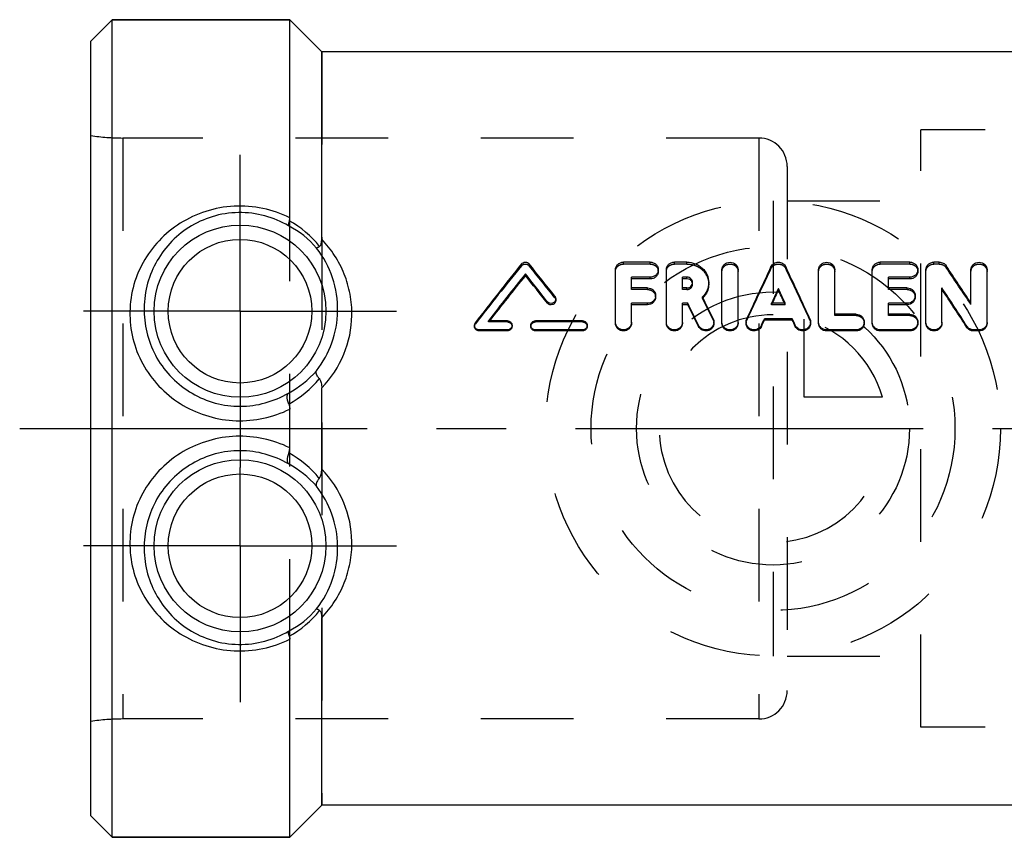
# Model space of a CAD drawing. Header units: millimetres. Extents: x 434 to 566, y 471 to 529.
# Tile 1 of 13: x 434 to 503, y 471 to 529. Entities that reach past the tile are written whole.
import ezdxf

# ---------------------------------------------------------------- set-up
doc = ezdxf.new("R2010")
doc.units = ezdxf.units.MM
doc.header["$LTSCALE"] = 65.185185
doc.linetypes.add('CENTER', pattern=[0.6, 0.375, -0.075, 0.075, -0.075])
doc.linetypes.add('HIDDEN', pattern=[0.2, 0.1, -0.1])
for name, color, linetype in [('ACHSEN_S', 7, 'CONTINUOUS'), ('FASEN', 7, 'CONTINUOUS'), ('KOERPER', 7, 'CONTINUOUS'), ('KONST.EL_MIT_GEO', 7, 'CONTINUOUS'), ('KURVEN', 7, 'CONTINUOUS')]:
    doc.layers.add(name, color=color, linetype=linetype)

msp = doc.modelspace()

# ---------------------------------------------------------------- linework, layer by layer
at = {"layer": 'ACHSEN_S', "color": 2, "linetype": 'CENTER'}
msp.add_line((434, 500), (566.328, 500), dxfattribs=at)
at = {"layer": 'FASEN', "color": 7, "linetype": 'Continuous'}
for p, q in [((440.5, 528.75), (439, 527.25)), ((440.5, 471.25), (440.5, 528.75)), ((440.5, 528.75), (453, 528.75)), ((439, 472.75), (439, 527.25)), ((440.5, 471.25), (439, 472.75)), ((440.5, 471.25), (453, 471.25))]:
    msp.add_line(p, q, dxfattribs=at)
at = {"layer": 'KOERPER', "color": 7, "linetype": 'Continuous'}
for p, q in [((453, 528.75), (440.5, 528.75)), ((455.25, 526.5), (453, 528.75)), ((515.75, 526.5), (455.25, 526.5)), ((455.25, 473.5), (453, 471.25)), ((515.75, 473.5), (455.25, 473.5)), ((453, 471.25), (440.5, 471.25))]:
    msp.add_line(p, q, dxfattribs=at)
at = {"layer": 'KOERPER', "color": 8, "linetype": 'HIDDEN'}
for p, q in [((453, 471.25), (453, 528.75)), ((455.25, 526.5), (455.25, 473.5)), ((497.41, 479), (497.41, 521)), ((528, 521), (497.41, 521)), ((486, 520.43), (441.252, 520.43)), ((486, 520.43), (486, 479.57)), ((488, 518.43), (488, 481.57)), ((488, 516), (497.41, 516)), ((488, 484), (497.41, 484)), ((486, 479.57), (441.252, 479.57)), ((528, 479), (497.41, 479))]:
    msp.add_line(p, q, dxfattribs=at)
at = {"layer": 'KOERPER', "color": 2, "linetype": 'CENTER'}
for p, q in [((449.5, 508.25), (449.5, 519.25)), ((449.5, 508.25), (438.5, 508.25)), ((449.5, 508.25), (449.5, 497.25)), ((449.5, 508.25), (460.5, 508.25)), ((449.5, 491.75), (449.5, 497.25)), ((449.5, 491.75), (438.5, 491.75)), ((449.5, 491.75), (449.5, 480.75)), ((449.5, 491.75), (460.5, 491.75))]:
    msp.add_line(p, q, dxfattribs=at)
at = {"layer": 'KOERPER', "color": 8, "linetype": 'HIDDEN'}
for centre, start, end in [((486, 518.43), 0, 90), ((486, 481.57), 270, 360)]:
    msp.add_arc(centre, 2, start, end, dxfattribs=at)
at = {"layer": 'KONST.EL_MIT_GEO', "color": 7, "linetype": 'Continuous'}
for p, q in [((453, 514.826), (453, 528.75)), ((455.25, 513.307), (455.25, 526.5)), ((478.364, 511.696), (476.477, 511.696)), ((480.941, 511.696), (480.062, 511.696)), ((496.624, 511.696), (494.549, 511.696)), ((498.7, 511.696), (498.322, 511.696)), ((469.575, 510.757), (469.575, 510.878)), ((475.911, 507.488), (475.911, 511.17)), ((477.043, 509.885), (477.043, 510.64)), ((478.364, 510.64), (477.043, 510.64)), ((478.364, 510.521), (478.364, 510.64)), ((479.496, 507.488), (479.496, 511.17)), ((480.628, 509.885), (480.628, 510.64)), ((480.941, 510.64), (480.628, 510.64)), ((480.941, 510.521), (480.941, 510.64)), ((483.409, 507.488), (483.409, 511.17)), ((484.541, 507.488), (484.541, 511.17)), ((490.209, 507.488), (490.209, 511.17)), ((491.341, 508.036), (491.341, 511.17)), ((493.983, 507.488), (493.983, 511.17)), ((495.115, 509.885), (495.115, 510.64)), ((496.624, 510.64), (495.115, 510.64)), ((496.624, 510.521), (496.624, 510.64)), ((497.756, 507.488), (497.756, 511.17)), ((500.928, 508.809), (500.928, 511.17)), ((502.06, 507.488), (502.06, 511.17)), ((478.364, 510.521), (477.043, 510.521)), ((478.175, 509.885), (477.043, 509.885)), ((480.941, 510.521), (480.628, 510.521)), ((480.941, 509.885), (480.628, 509.885)), ((487.375, 509.739), (487.375, 509.849)), ((496.624, 510.521), (495.115, 510.521)), ((496.436, 509.885), (495.115, 509.885)), ((498.888, 507.488), (498.888, 509.883)), ((471.122, 508.82), (471.122, 508.92)), ((477.043, 507.488), (477.043, 508.807)), ((478.175, 508.807), (477.043, 508.807)), ((478.175, 508.708), (477.043, 508.708)), ((478.175, 508.708), (478.175, 508.807)), ((480.628, 507.488), (480.628, 508.807)), ((481.015, 508.807), (480.628, 508.807)), ((481.015, 508.708), (480.628, 508.708)), ((481.015, 508.708), (481.015, 508.807)), ((487.857, 508.807), (486.894, 508.807)), ((486.939, 508.807), (486.947, 508.824)), ((487.811, 508.807), (487.803, 508.824)), ((495.115, 508.036), (495.115, 508.807)), ((496.436, 508.807), (495.115, 508.807)), ((496.436, 508.708), (495.115, 508.708)), ((496.436, 508.708), (496.436, 508.807)), ((492.851, 508.036), (491.341, 508.036)), ((496.624, 508.036), (495.115, 508.036)), ((468.311, 507.579), (466.989, 507.579)), ((473.594, 507.579), (470.292, 507.579)), ((481.764, 507.174), (481.764, 507.255)), ((486.191, 507.185), (486.191, 507.266)), ((486.395, 507.63), (486.395, 507.717)), ((488.355, 507.717), (486.395, 507.717)), ((488.355, 507.63), (486.395, 507.63)), ((488.355, 507.63), (488.355, 507.717)), ((488.559, 507.185), (488.559, 507.266)), ((500.637, 507.115), (500.637, 507.196)), ((466.33, 506.859), (466.33, 506.936)), ((468.311, 506.936), (466.33, 506.936)), ((468.311, 506.859), (466.33, 506.859)), ((468.311, 506.859), (468.311, 506.936)), ((470.292, 506.859), (470.292, 506.936)), ((473.594, 506.936), (470.292, 506.936)), ((473.594, 506.859), (470.292, 506.859)), ((473.594, 506.859), (473.594, 506.936)), ((490.775, 506.859), (490.775, 506.936)), ((492.851, 506.936), (490.775, 506.936)), ((492.851, 506.859), (490.775, 506.859)), ((492.851, 506.859), (492.851, 506.936)), ((494.549, 506.859), (494.549, 506.936)), ((496.624, 506.936), (494.549, 506.936)), ((496.624, 506.859), (494.549, 506.859)), ((496.624, 506.859), (496.624, 506.936)), ((501.117, 506.859), (501.117, 506.936)), ((501.494, 506.936), (501.117, 506.936)), ((501.494, 506.859), (501.117, 506.859)), ((501.494, 506.859), (501.494, 506.936)), ((455.25, 497.145), (455.25, 502.855)), ((453, 498.641), (453, 501.359)), ((455.25, 473.5), (455.25, 486.693)), ((453, 471.25), (453, 485.174))]:
    msp.add_line(p, q, dxfattribs=at)
at = {"layer": 'KONST.EL_MIT_GEO', "color": 8, "linetype": 'HIDDEN'}
for p, q in [((528, 521), (497.41, 521)), ((439, 479.4), (439, 520.6)), ((441.252, 520.43), (441.252, 479.57)), ((488, 516), (497.41, 516)), ((469.307, 511.442), (469.307, 511.571)), ((469.844, 511.442), (469.844, 511.571)), ((476.477, 511.565), (476.477, 511.696)), ((478.364, 511.565), (476.477, 511.565)), ((478.364, 511.565), (478.364, 511.696)), ((480.062, 511.565), (480.062, 511.696)), ((480.941, 511.565), (480.062, 511.565)), ((480.941, 511.565), (480.941, 511.696)), ((486.857, 511.255), (486.857, 511.382)), ((487.893, 511.255), (487.893, 511.382)), ((494.549, 511.565), (494.549, 511.696)), ((496.624, 511.565), (494.549, 511.565)), ((496.624, 511.565), (496.624, 511.696)), ((498.322, 511.565), (498.322, 511.696)), ((498.7, 511.565), (498.322, 511.565)), ((498.7, 511.565), (498.7, 511.696)), ((499.18, 511.321), (499.18, 511.449)), ((478.93, 511.045), (478.93, 511.17)), ((497.19, 511.045), (497.19, 511.17)), ((477.043, 509.774), (477.043, 509.885)), ((478.175, 509.774), (478.175, 509.885)), ((480.628, 509.774), (480.628, 509.885)), ((480.941, 509.774), (480.941, 509.885)), ((481.342, 510.149), (481.342, 510.263)), ((482.474, 510.149), (482.474, 510.264)), ((495.115, 509.774), (495.115, 509.885)), ((496.436, 509.774), (496.436, 509.885)), ((471.651, 509.193), (471.651, 509.297)), ((478.175, 509.774), (477.043, 509.774)), ((478.741, 509.243), (478.741, 509.348)), ((480.941, 509.774), (480.628, 509.774)), ((482.045, 509.152), (482.045, 509.255)), ((496.436, 509.774), (495.115, 509.774)), ((497.002, 509.243), (497.002, 509.348)), ((471.717, 509.007), (471.717, 509.109)), ((486.894, 508.708), (486.894, 508.807)), ((486.894, 508.708), (486.939, 508.807)), ((487.857, 508.708), (486.894, 508.708)), ((487.857, 508.708), (487.811, 508.807)), ((487.857, 508.708), (487.857, 508.807)), ((500.928, 508.711), (500.928, 508.809)), ((491.341, 507.946), (491.341, 508.036)), ((492.851, 507.946), (491.341, 507.946)), ((492.851, 507.946), (492.851, 508.036)), ((495.115, 507.946), (495.115, 508.036)), ((496.624, 507.946), (495.115, 507.946)), ((496.624, 507.946), (496.624, 508.036)), ((466, 507.258), (466, 507.177)), ((466.066, 507.367), (466.066, 507.451)), ((466.989, 507.494), (466.989, 507.579)), ((466.989, 507.494), (467.03, 507.547)), ((468.311, 507.494), (466.989, 507.494)), ((467.03, 507.547), (467.055, 507.579)), ((468.311, 507.494), (468.311, 507.579)), ((468.642, 507.177), (468.642, 507.258)), ((469.962, 507.258), (469.962, 507.177)), ((470.292, 507.494), (470.292, 507.579)), ((473.594, 507.494), (470.292, 507.494)), ((473.594, 507.494), (473.594, 507.579)), ((473.925, 507.177), (473.925, 507.258)), ((475.911, 507.404), (475.911, 507.488)), ((477.043, 507.404), (477.043, 507.488)), ((479.496, 507.404), (479.496, 507.488)), ((480.628, 507.404), (480.628, 507.488)), ((482.79, 507.633), (482.79, 507.72)), ((482.843, 507.404), (482.843, 507.488)), ((483.409, 507.404), (483.409, 507.488)), ((484.541, 507.404), (484.541, 507.488)), ((485.107, 507.488), (485.107, 507.404)), ((485.155, 507.623), (485.155, 507.709)), ((489.595, 507.623), (489.595, 507.709)), ((489.643, 507.404), (489.643, 507.488)), ((490.209, 507.404), (490.209, 507.488)), ((493.417, 507.404), (493.417, 507.488)), ((493.983, 507.404), (493.983, 507.488)), ((497.19, 507.404), (497.19, 507.488)), ((497.756, 507.404), (497.756, 507.488)), ((498.888, 507.404), (498.888, 507.488)), ((502.06, 507.404), (502.06, 507.488)), ((488, 484), (497.41, 484)), ((528, 479), (497.41, 479))]:
    msp.add_line(p, q, dxfattribs=at)
at = {"layer": 'KONST.EL_MIT_GEO', "color": 7, "linetype": 'Continuous'}
for centre, radius in [((449.5, 508.25), 6.05), ((449.5, 508.25), 5.051), ((449.5, 491.75), 6.05), ((449.5, 491.75), 5.051)]:
    msp.add_circle(centre, radius, dxfattribs=at)
at = {"layer": 'KONST.EL_MIT_GEO', "color": 8, "linetype": 'HIDDEN'}
for centre, radius, start, end in [((441.252, 535.43), 15, 261.36569, 270), ((651.963, 362.824), 235.48, 140.86664, 142.13341), ((293.449, 367.842), 227.456, 38.42152, 39.14818), ((719.745, 399.918), 258.133, 154.44885, 155.3392), ((255.006, 399.918), 258.133, 24.6608, 25.55115), ((310.371, 382.983), 228.297, 33.41636, 34.20486), ((480.993, 510.148), 0.349, 0.02252, 9.46343), ((480.987, 510.233), 1.513, 314.35611, 316.20166), ((249.017, 393.855), 259.991, 25.95246, 26.3252), ((441.252, 464.57), 15, 90, 98.63431)]:
    msp.add_arc(centre, radius, start, end, dxfattribs=at)
at = {"layer": 'KONST.EL_MIT_GEO', "color": 7, "linetype": 'Continuous'}
for centre, radius, start, end in [((449.968, 508.477), 6.48, 40.53816, 62.9084), ((449.221, 508.018), 7.585, 39.18757, 60.39411), ((449.368, 508.384), 7.004, 358.90274, 37.92402), ((654.544, 362.541), 237.745, 141.18214, 142.44556), ((290.99, 367.6), 229.601, 38.10788, 38.83272), ((724.117, 399.225), 262.433, 154.69899, 155.58289), ((250.634, 399.225), 262.433, 24.41711, 25.30101), ((307.382, 382.539), 231.093, 33.12052, 33.90557), ((656.768, 361.461), 239.514, 141.4031, 142.40592), ((653.907, 361.954), 236.897, 141.08759, 142.06841), ((286.835, 364.972), 233.843, 37.99369, 38.6052), ((289.357, 365.234), 231.637, 38.30701, 38.92011), ((725.829, 399.032), 262.947, 155.0742, 155.32439), ((248.921, 399.032), 262.947, 24.67561, 24.9258), ((295.491, 375.628), 243.71, 32.6737, 33.42733), ((244.731, 393.152), 264.193, 25.69954, 26.06971), ((481.026, 510.197), 1.46, 316.18522, 323.42532), ((720.855, 400.004), 257.981, 154.82654, 155.05095), ((253.896, 400.004), 257.981, 24.94905, 25.17346), ((298.693, 376.134), 240.701, 32.9675, 33.72456), ((240.039, 391.488), 268.017, 25.59075, 25.95918), ((244.399, 392.208), 263.741, 25.8429, 26.21392), ((449.395, 508.377), 6.977, 321.78034, 358.95354), ((449.867, 508.336), 6.586, 297.48106, 319.52376), ((449.253, 508.318), 7.559, 299.15888, 320.44359), ((449.253, 491.681), 7.559, 39.55709, 60.8404), ((449.867, 491.664), 6.586, 40.47567, 62.5195), ((449.395, 491.623), 6.977, 1.04645, 38.21967), ((449.368, 491.616), 7.004, 322.07598, 1.09726), ((449.968, 491.523), 6.48, 297.09156, 319.46188), ((449.222, 491.981), 7.584, 299.60476, 320.81362)]:
    msp.add_arc(centre, radius, start, end, dxfattribs=at)
for points, knots in [([(453, 514.826), (452.403, 515.121), (451.115, 515.565), (449.08, 515.719), (447.078, 515.353), (445.267, 514.511), (443.754, 513.271), (442.611, 511.712), (441.895, 509.911), (441.743, 508.619), (441.754, 507.973)], [0, 0, 0, 0, 0.127175, 0.256695, 0.385543, 0.51131, 0.633943, 0.755036, 0.876555, 1, 1, 1, 1]), ([(452.92, 514.246), (452.399, 514.556), (451.251, 515.043), (449.39, 515.275), (447.539, 514.982), (445.879, 514.215), (444.516, 513.074), (443.501, 511.648), (442.873, 510.01), (442.742, 508.838), (442.752, 508.25)], [0, 0, 0, 0, 0.126789, 0.257499, 0.387915, 0.514141, 0.636113, 0.756138, 0.876805, 1, 1, 1, 1]), ([(452.968, 514.613), (452.974, 514.629), (452.994, 514.698), (453, 514.771), (453, 514.826)], [0, 0, 0, 0, 0.234498, 1, 1, 1, 1]), ([(452.968, 514.613), (452.94, 514.533), (452.906, 514.426), (452.897, 514.301), (452.908, 514.258), (452.92, 514.246)], [0, 0, 0, 0, 0.670036, 0.872562, 1, 1, 1, 1]), ([(455.1, 512.811), (455.073, 512.793), (455.027, 512.761), (454.965, 512.722), (454.924, 512.7), (454.901, 512.688), (454.893, 512.689)], [0, 0, 0, 0, 0.400315, 0.702416, 0.902185, 1, 1, 1, 1]), ([(455.1, 512.811), (455.166, 512.856), (455.239, 513.038), (455.25, 513.211), (455.25, 513.307)], [0, 0, 0, 0, 0.453736, 1, 1, 1, 1]), ([(457.37, 507.95), (457.378, 508.451), (457.294, 509.448), (456.877, 510.878), (456.197, 512.187), (455.587, 512.956), (455.25, 513.307)], [0, 0, 0, 0, 0.254518, 0.504775, 0.752437, 1, 1, 1, 1]), ([(469.307, 511.571), (469.368, 511.648), (469.574, 511.744), (469.782, 511.649), (469.844, 511.571)], [0, 0, 0, 0, 0.496471, 1, 1, 1, 1]), ([(475.911, 511.17), (475.911, 511.239), (475.941, 511.38), (476.07, 511.555), (476.257, 511.67), (476.404, 511.696), (476.477, 511.696)], [0, 0, 0, 0, 0.243489, 0.490187, 0.742494, 1, 1, 1, 1]), ([(478.364, 511.696), (478.437, 511.696), (478.583, 511.67), (478.771, 511.555), (478.899, 511.38), (478.93, 511.239), (478.93, 511.17)], [0, 0, 0, 0, 0.256721, 0.509468, 0.756592, 1, 1, 1, 1]), ([(479.496, 511.17), (479.496, 511.239), (479.526, 511.38), (479.654, 511.555), (479.842, 511.67), (479.989, 511.696), (480.062, 511.696)], [0, 0, 0, 0, 0.243489, 0.490187, 0.742494, 1, 1, 1, 1]), ([(480.941, 511.696), (481.139, 511.696), (481.536, 511.624), (482.045, 511.313), (482.392, 510.836), (482.474, 510.452), (482.474, 510.264)], [0, 0, 0, 0, 0.256731, 0.508668, 0.755939, 1, 1, 1, 1]), ([(483.409, 511.17), (483.409, 511.239), (483.44, 511.38), (483.61, 511.614), (483.976, 511.751), (484.341, 511.613), (484.511, 511.38), (484.541, 511.239), (484.541, 511.17)], [0, 0, 0, 0, 0.122791, 0.247627, 0.500259, 0.752869, 0.877657, 1, 1, 1, 1]), ([(486.857, 511.382), (486.901, 511.475), (487.054, 511.64), (487.376, 511.725), (487.697, 511.639), (487.849, 511.475), (487.893, 511.382)], [0, 0, 0, 0, 0.245368, 0.500558, 0.755521, 1, 1, 1, 1]), ([(490.209, 511.17), (490.209, 511.239), (490.24, 511.38), (490.41, 511.614), (490.776, 511.751), (491.141, 511.613), (491.311, 511.38), (491.341, 511.239), (491.341, 511.17)], [0, 0, 0, 0, 0.122791, 0.247627, 0.500259, 0.752869, 0.877657, 1, 1, 1, 1]), ([(493.983, 511.17), (493.983, 511.239), (494.013, 511.38), (494.142, 511.555), (494.329, 511.67), (494.476, 511.696), (494.549, 511.696)], [0, 0, 0, 0, 0.243489, 0.490187, 0.742494, 1, 1, 1, 1]), ([(496.624, 511.696), (496.697, 511.696), (496.843, 511.67), (497.031, 511.555), (497.16, 511.38), (497.19, 511.239), (497.19, 511.17)], [0, 0, 0, 0, 0.256721, 0.509468, 0.756592, 1, 1, 1, 1]), ([(497.756, 511.17), (497.756, 511.239), (497.787, 511.38), (497.915, 511.555), (498.103, 511.67), (498.249, 511.696), (498.322, 511.696)], [0, 0, 0, 0, 0.243489, 0.490187, 0.742494, 1, 1, 1, 1]), ([(498.7, 511.696), (498.794, 511.696), (498.982, 511.652), (499.129, 511.525), (499.18, 511.449)], [0, 0, 0, 0, 0.508667, 1, 1, 1, 1]), ([(500.928, 511.17), (500.928, 511.239), (500.959, 511.38), (501.129, 511.614), (501.495, 511.751), (501.86, 511.613), (502.03, 511.38), (502.06, 511.239), (502.06, 511.17)], [0, 0, 0, 0, 0.122791, 0.247627, 0.500259, 0.752869, 0.877657, 1, 1, 1, 1]), ([(478.93, 511.17), (478.93, 511.101), (478.899, 510.959), (478.771, 510.783), (478.583, 510.667), (478.437, 510.64), (478.364, 510.64)], [0, 0, 0, 0, 0.243239, 0.490813, 0.744017, 1, 1, 1, 1]), ([(478.93, 511.045), (478.93, 510.976), (478.899, 510.836), (478.771, 510.662), (478.583, 510.548), (478.437, 510.521), (478.364, 510.521)], [0, 0, 0, 0, 0.241921, 0.488982, 0.742746, 1, 1, 1, 1]), ([(481.342, 510.263), (481.342, 510.313), (481.321, 510.414), (481.23, 510.539), (481.097, 510.621), (480.993, 510.64), (480.941, 510.64)], [0, 0, 0, 0, 0.244034, 0.491444, 0.743905, 1, 1, 1, 1]), ([(497.19, 511.17), (497.19, 511.101), (497.16, 510.959), (497.032, 510.783), (496.844, 510.667), (496.697, 510.64), (496.624, 510.64)], [0, 0, 0, 0, 0.243239, 0.490813, 0.744017, 1, 1, 1, 1]), ([(497.19, 511.045), (497.19, 510.976), (497.16, 510.836), (497.031, 510.662), (496.843, 510.548), (496.697, 510.521), (496.624, 510.521)], [0, 0, 0, 0, 0.241921, 0.488982, 0.742746, 1, 1, 1, 1]), ([(478.175, 509.885), (478.248, 509.885), (478.395, 509.858), (478.584, 509.74), (478.711, 509.561), (478.741, 509.418), (478.741, 509.348)], [0, 0, 0, 0, 0.255332, 0.507499, 0.755173, 1, 1, 1, 1]), ([(481.288, 510.335), (481.253, 510.392), (481.148, 510.488), (481.01, 510.521), (480.941, 510.521)], [0, 0, 0, 0, 0.493057, 1, 1, 1, 1]), ([(480.941, 509.885), (480.993, 509.885), (481.097, 509.904), (481.23, 509.987), (481.32, 510.113), (481.342, 510.214), (481.342, 510.263)], [0, 0, 0, 0, 0.255711, 0.508433, 0.756137, 1, 1, 1, 1]), ([(482.474, 510.264), (482.474, 510.079), (482.396, 509.703), (482.179, 509.388), (482.045, 509.255)], [0, 0, 0, 0, 0.494991, 1, 1, 1, 1]), ([(482.474, 510.149), (482.474, 510.004), (482.425, 509.709), (482.286, 509.446), (482.198, 509.327)], [0, 0, 0, 0, 0.49581, 1, 1, 1, 1]), ([(496.436, 509.885), (496.509, 509.885), (496.656, 509.858), (496.844, 509.74), (496.972, 509.561), (497.002, 509.418), (497.002, 509.348)], [0, 0, 0, 0, 0.255332, 0.507499, 0.755173, 1, 1, 1, 1]), ([(471.651, 509.297), (471.662, 509.284), (471.699, 509.227), (471.717, 509.159), (471.717, 509.109)], [0, 0, 0, 0, 0.254987, 1, 1, 1, 1]), ([(478.741, 509.348), (478.741, 509.277), (478.711, 509.134), (478.584, 508.954), (478.396, 508.835), (478.248, 508.807), (478.175, 508.807)], [0, 0, 0, 0, 0.244817, 0.49303, 0.745582, 1, 1, 1, 1]), ([(478.741, 509.243), (478.741, 509.173), (478.711, 509.031), (478.583, 508.853), (478.395, 508.736), (478.248, 508.708), (478.175, 508.708)], [0, 0, 0, 0, 0.243506, 0.491196, 0.7443, 1, 1, 1, 1]), ([(497.002, 509.348), (497.002, 509.277), (496.971, 509.134), (496.844, 508.954), (496.656, 508.835), (496.509, 508.807), (496.436, 508.807)], [0, 0, 0, 0, 0.244817, 0.49303, 0.745582, 1, 1, 1, 1]), ([(497.002, 509.243), (497.002, 509.173), (496.971, 509.031), (496.844, 508.853), (496.656, 508.736), (496.509, 508.708), (496.436, 508.708)], [0, 0, 0, 0, 0.243506, 0.491196, 0.7443, 1, 1, 1, 1]), ([(471.717, 509.109), (471.717, 509.044), (471.671, 508.909), (471.496, 508.789), (471.283, 508.787), (471.163, 508.867), (471.122, 508.92)], [0, 0, 0, 0, 0.244423, 0.495012, 0.749225, 1, 1, 1, 1]), ([(471.717, 509.007), (471.717, 508.942), (471.67, 508.808), (471.495, 508.69), (471.284, 508.688), (471.163, 508.768), (471.122, 508.82)], [0, 0, 0, 0, 0.243004, 0.493737, 0.749038, 1, 1, 1, 1]), ([(441.754, 507.973), (441.763, 507.343), (441.948, 506.071), (442.708, 504.291), (443.909, 502.748), (445.467, 501.552), (447.275, 500.779), (449.218, 500.47), (451.176, 500.642), (452.418, 501.072), (453, 501.359)], [0, 0, 0, 0, 0.12202, 0.246, 0.371156, 0.496802, 0.622586, 0.748394, 0.874203, 1, 1, 1, 1]), ([(442.752, 508.25), (442.762, 507.682), (442.926, 506.532), (443.598, 504.914), (444.674, 503.5), (446.087, 502.406), (447.741, 501.716), (449.519, 501.484), (451.294, 501.726), (452.397, 502.193), (452.906, 502.493)], [0, 0, 0, 0, 0.12116, 0.244843, 0.370061, 0.495912, 0.621924, 0.747956, 0.873988, 1, 1, 1, 1]), ([(455.25, 502.855), (455.906, 503.537), (456.965, 505.142), (457.354, 507.024), (457.37, 507.95)], [0, 0, 0, 0, 0.505578, 1, 1, 1, 1]), ([(492.851, 508.036), (492.924, 508.036), (493.072, 508.008), (493.26, 507.887), (493.387, 507.704), (493.417, 507.559), (493.417, 507.488)], [0, 0, 0, 0, 0.253517, 0.504917, 0.753325, 1, 1, 1, 1]), ([(496.624, 508.036), (496.698, 508.036), (496.846, 508.008), (497.034, 507.887), (497.161, 507.704), (497.19, 507.559), (497.19, 507.488)], [0, 0, 0, 0, 0.253517, 0.504917, 0.753325, 1, 1, 1, 1]), ([(466.33, 506.936), (466.246, 506.936), (466.073, 507.003), (466, 507.176), (466, 507.258)], [0, 0, 0, 0, 0.504589, 1, 1, 1, 1]), ([(466.33, 506.859), (466.246, 506.859), (466.073, 506.924), (466, 507.096), (466, 507.177)], [0, 0, 0, 0, 0.506576, 1, 1, 1, 1]), ([(468.311, 507.579), (468.395, 507.579), (468.569, 507.513), (468.642, 507.341), (468.642, 507.258)], [0, 0, 0, 0, 0.504825, 1, 1, 1, 1]), ([(468.642, 507.258), (468.642, 507.176), (468.569, 507.003), (468.395, 506.936), (468.311, 506.936)], [0, 0, 0, 0, 0.495387, 1, 1, 1, 1]), ([(468.642, 507.177), (468.642, 507.095), (468.568, 506.924), (468.395, 506.859), (468.311, 506.859)], [0, 0, 0, 0, 0.4934, 1, 1, 1, 1]), ([(469.962, 507.258), (469.962, 507.341), (470.035, 507.513), (470.209, 507.579), (470.292, 507.579)], [0, 0, 0, 0, 0.495103, 1, 1, 1, 1]), ([(470.292, 506.936), (470.209, 506.936), (470.035, 507.003), (469.962, 507.176), (469.962, 507.258)], [0, 0, 0, 0, 0.504546, 1, 1, 1, 1]), ([(470.292, 506.859), (470.209, 506.859), (470.036, 506.924), (469.962, 507.095), (469.962, 507.177)], [0, 0, 0, 0, 0.506533, 1, 1, 1, 1]), ([(473.594, 507.579), (473.678, 507.579), (473.852, 507.513), (473.925, 507.341), (473.925, 507.258)], [0, 0, 0, 0, 0.504825, 1, 1, 1, 1]), ([(473.925, 507.258), (473.925, 507.176), (473.852, 507.003), (473.678, 506.936), (473.594, 506.936)], [0, 0, 0, 0, 0.495387, 1, 1, 1, 1]), ([(473.925, 507.177), (473.925, 507.095), (473.851, 506.924), (473.678, 506.859), (473.594, 506.859)], [0, 0, 0, 0, 0.4934, 1, 1, 1, 1]), ([(477.043, 507.488), (477.043, 507.416), (477.013, 507.27), (476.887, 507.087), (476.698, 506.965), (476.476, 506.922), (476.255, 506.965), (476.067, 507.088), (475.941, 507.271), (475.911, 507.416), (475.911, 507.488)], [0, 0, 0, 0, 0.123332, 0.247845, 0.373639, 0.500251, 0.626852, 0.752611, 0.877102, 1, 1, 1, 1]), ([(477.043, 507.404), (477.043, 507.333), (477.013, 507.189), (476.846, 506.948), (476.476, 506.799), (476.107, 506.948), (475.941, 507.189), (475.911, 507.333), (475.911, 507.404)], [0, 0, 0, 0, 0.123827, 0.249237, 0.500254, 0.751224, 0.87661, 1, 1, 1, 1]), ([(480.628, 507.488), (480.628, 507.416), (480.598, 507.27), (480.471, 507.087), (480.283, 506.965), (480.061, 506.922), (479.84, 506.965), (479.652, 507.088), (479.525, 507.271), (479.496, 507.416), (479.496, 507.488)], [0, 0, 0, 0, 0.123332, 0.247845, 0.373639, 0.500251, 0.626852, 0.752611, 0.877102, 1, 1, 1, 1]), ([(480.628, 507.404), (480.628, 507.333), (480.598, 507.189), (480.431, 506.948), (480.061, 506.799), (479.692, 506.948), (479.526, 507.189), (479.496, 507.333), (479.496, 507.404)], [0, 0, 0, 0, 0.123827, 0.249237, 0.500254, 0.751224, 0.87661, 1, 1, 1, 1]), ([(482.843, 507.488), (482.843, 507.365), (482.751, 507.111), (482.407, 506.907), (482.01, 506.953), (481.817, 507.144), (481.764, 507.255)], [0, 0, 0, 0, 0.246861, 0.498047, 0.750821, 1, 1, 1, 1]), ([(482.843, 507.404), (482.843, 507.283), (482.75, 507.031), (482.406, 506.83), (482.011, 506.874), (481.818, 507.063), (481.764, 507.174)], [0, 0, 0, 0, 0.245553, 0.49715, 0.751058, 1, 1, 1, 1]), ([(484.541, 507.488), (484.541, 507.416), (484.511, 507.27), (484.385, 507.087), (484.196, 506.965), (483.975, 506.922), (483.753, 506.965), (483.565, 507.088), (483.439, 507.271), (483.409, 507.416), (483.409, 507.488)], [0, 0, 0, 0, 0.123332, 0.247845, 0.373639, 0.500251, 0.626852, 0.752611, 0.877102, 1, 1, 1, 1]), ([(484.541, 507.404), (484.541, 507.333), (484.511, 507.189), (484.344, 506.948), (483.975, 506.799), (483.606, 506.948), (483.439, 507.189), (483.409, 507.333), (483.409, 507.404)], [0, 0, 0, 0, 0.123827, 0.249237, 0.500254, 0.751224, 0.87661, 1, 1, 1, 1]), ([(486.191, 507.266), (486.14, 507.153), (485.95, 506.956), (485.549, 506.906), (485.201, 507.109), (485.107, 507.364), (485.107, 507.488)], [0, 0, 0, 0, 0.249451, 0.502156, 0.753271, 1, 1, 1, 1]), ([(486.191, 507.185), (486.14, 507.072), (485.948, 506.878), (485.55, 506.828), (485.202, 507.028), (485.107, 507.282), (485.107, 507.404)], [0, 0, 0, 0, 0.249171, 0.503011, 0.754563, 1, 1, 1, 1]), ([(489.643, 507.488), (489.643, 507.364), (489.549, 507.108), (489.201, 506.905), (488.801, 506.956), (488.61, 507.153), (488.559, 507.266)], [0, 0, 0, 0, 0.246901, 0.498154, 0.750928, 1, 1, 1, 1]), ([(489.643, 507.404), (489.643, 507.282), (489.548, 507.027), (489.2, 506.828), (488.802, 506.878), (488.61, 507.072), (488.559, 507.185)], [0, 0, 0, 0, 0.245608, 0.497301, 0.751209, 1, 1, 1, 1]), ([(490.775, 506.936), (490.702, 506.936), (490.553, 506.965), (490.365, 507.088), (490.239, 507.271), (490.209, 507.416), (490.209, 507.488)], [0, 0, 0, 0, 0.253386, 0.504973, 0.753819, 1, 1, 1, 1]), ([(490.775, 506.859), (490.702, 506.859), (490.554, 506.887), (490.366, 507.008), (490.239, 507.189), (490.209, 507.333), (490.209, 507.404)], [0, 0, 0, 0, 0.254679, 0.506808, 0.755122, 1, 1, 1, 1]), ([(493.417, 507.488), (493.417, 507.416), (493.387, 507.27), (493.26, 507.087), (493.072, 506.965), (492.924, 506.936), (492.851, 506.936)], [0, 0, 0, 0, 0.246799, 0.495837, 0.747571, 1, 1, 1, 1]), ([(493.417, 507.404), (493.417, 507.333), (493.387, 507.189), (493.26, 507.007), (493.072, 506.887), (492.924, 506.859), (492.851, 506.859)], [0, 0, 0, 0, 0.245493, 0.494001, 0.746283, 1, 1, 1, 1]), ([(494.549, 506.936), (494.475, 506.936), (494.327, 506.965), (494.139, 507.088), (494.013, 507.271), (493.983, 507.416), (493.983, 507.488)], [0, 0, 0, 0, 0.253386, 0.504973, 0.753819, 1, 1, 1, 1]), ([(494.549, 506.859), (494.475, 506.859), (494.327, 506.887), (494.139, 507.008), (494.013, 507.189), (493.983, 507.333), (493.983, 507.404)], [0, 0, 0, 0, 0.254679, 0.506808, 0.755122, 1, 1, 1, 1]), ([(497.19, 507.488), (497.19, 507.416), (497.16, 507.27), (497.034, 507.087), (496.846, 506.965), (496.698, 506.936), (496.624, 506.936)], [0, 0, 0, 0, 0.246799, 0.495837, 0.747571, 1, 1, 1, 1]), ([(497.19, 507.404), (497.19, 507.333), (497.16, 507.189), (497.033, 507.007), (496.845, 506.887), (496.698, 506.859), (496.624, 506.859)], [0, 0, 0, 0, 0.245493, 0.494001, 0.746283, 1, 1, 1, 1]), ([(498.888, 507.488), (498.888, 507.416), (498.859, 507.27), (498.732, 507.087), (498.544, 506.965), (498.322, 506.922), (498.1, 506.965), (497.912, 507.088), (497.786, 507.271), (497.756, 507.416), (497.756, 507.488)], [0, 0, 0, 0, 0.123332, 0.247845, 0.373639, 0.500251, 0.626852, 0.752611, 0.877102, 1, 1, 1, 1]), ([(498.888, 507.404), (498.888, 507.333), (498.858, 507.189), (498.691, 506.948), (498.322, 506.799), (497.953, 506.948), (497.786, 507.189), (497.756, 507.333), (497.756, 507.404)], [0, 0, 0, 0, 0.123827, 0.249237, 0.500254, 0.751224, 0.87661, 1, 1, 1, 1]), ([(501.117, 506.936), (501.022, 506.936), (500.832, 506.984), (500.687, 507.117), (500.637, 507.196)], [0, 0, 0, 0, 0.502498, 1, 1, 1, 1]), ([(501.117, 506.859), (501.022, 506.859), (500.832, 506.905), (500.687, 507.037), (500.637, 507.115)], [0, 0, 0, 0, 0.503622, 1, 1, 1, 1]), ([(502.06, 507.488), (502.06, 507.416), (502.03, 507.27), (501.904, 507.087), (501.716, 506.965), (501.568, 506.936), (501.494, 506.936)], [0, 0, 0, 0, 0.246831, 0.495806, 0.74728, 1, 1, 1, 1]), ([(502.06, 507.404), (502.06, 507.333), (502.03, 507.189), (501.903, 507.007), (501.715, 506.887), (501.567, 506.859), (501.494, 506.859)], [0, 0, 0, 0, 0.245525, 0.493971, 0.74599, 1, 1, 1, 1]), ([(455.081, 503.505), (455.037, 503.559), (454.961, 503.665), (454.867, 503.841), (454.838, 503.995), (454.876, 504.061)], [0, 0, 0, 0, 0.34416, 0.626872, 1, 1, 1, 1]), ([(455.081, 503.505), (455.151, 503.419), (455.232, 503.197), (455.25, 502.971), (455.25, 502.855)], [0, 0, 0, 0, 0.487651, 1, 1, 1, 1]), ([(452.936, 501.718), (452.901, 501.804), (452.848, 501.969), (452.803, 502.225), (452.829, 502.432), (452.906, 502.493)], [0, 0, 0, 0, 0.347682, 0.634613, 1, 1, 1, 1]), ([(452.936, 501.718), (452.947, 501.69), (452.986, 501.574), (453, 501.451), (453, 501.359)], [0, 0, 0, 0, 0.245151, 1, 1, 1, 1]), ([(453, 498.641), (452.418, 498.928), (451.176, 499.358), (449.218, 499.53), (447.275, 499.221), (445.467, 498.448), (443.909, 497.252), (442.708, 495.709), (441.948, 493.929), (441.763, 492.657), (441.754, 492.027)], [0, 0, 0, 0, 0.125797, 0.251606, 0.377414, 0.503198, 0.628844, 0.754, 0.87798, 1, 1, 1, 1]), ([(452.906, 497.507), (452.397, 497.807), (451.294, 498.274), (449.519, 498.516), (447.741, 498.284), (446.087, 497.594), (444.674, 496.5), (443.598, 495.086), (442.926, 493.468), (442.762, 492.318), (442.752, 491.75)], [0, 0, 0, 0, 0.126012, 0.252044, 0.378076, 0.504088, 0.629939, 0.755157, 0.878839, 1, 1, 1, 1]), ([(452.936, 498.282), (452.901, 498.196), (452.848, 498.031), (452.803, 497.775), (452.829, 497.568), (452.906, 497.507)], [0, 0, 0, 0, 0.34768, 0.63461, 1, 1, 1, 1]), ([(452.936, 498.282), (452.947, 498.31), (452.986, 498.426), (453, 498.549), (453, 498.641)], [0, 0, 0, 0, 0.245151, 1, 1, 1, 1]), ([(455.081, 496.495), (455.151, 496.581), (455.232, 496.803), (455.25, 497.029), (455.25, 497.145)], [0, 0, 0, 0, 0.487652, 1, 1, 1, 1]), ([(457.37, 492.05), (457.354, 492.976), (456.965, 494.858), (455.906, 496.463), (455.25, 497.145)], [0, 0, 0, 0, 0.494422, 1, 1, 1, 1]), ([(455.081, 496.495), (455.037, 496.441), (454.961, 496.335), (454.867, 496.159), (454.838, 496.005), (454.876, 495.939)], [0, 0, 0, 0, 0.344167, 0.626886, 1, 1, 1, 1]), ([(441.754, 492.027), (441.743, 491.381), (441.895, 490.089), (442.611, 488.288), (443.754, 486.729), (445.267, 485.489), (447.078, 484.647), (449.08, 484.281), (451.115, 484.435), (452.403, 484.879), (453, 485.174)], [0, 0, 0, 0, 0.123447, 0.244965, 0.366058, 0.488691, 0.614457, 0.743306, 0.872825, 1, 1, 1, 1]), ([(455.25, 486.693), (455.587, 487.044), (456.197, 487.813), (456.877, 489.122), (457.294, 490.552), (457.378, 491.549), (457.37, 492.05)], [0, 0, 0, 0, 0.247564, 0.495225, 0.745482, 1, 1, 1, 1]), ([(442.752, 491.75), (442.742, 491.162), (442.873, 489.99), (443.501, 488.352), (444.516, 486.926), (445.879, 485.785), (447.539, 485.018), (449.39, 484.725), (451.251, 484.957), (452.399, 485.444), (452.92, 485.754)], [0, 0, 0, 0, 0.123196, 0.243863, 0.363888, 0.48586, 0.612085, 0.742501, 0.873211, 1, 1, 1, 1]), ([(455.1, 487.189), (455.073, 487.207), (455.027, 487.239), (454.965, 487.278), (454.924, 487.3), (454.901, 487.312), (454.893, 487.311)], [0, 0, 0, 0, 0.400327, 0.70243, 0.90219, 1, 1, 1, 1]), ([(455.1, 487.189), (455.166, 487.144), (455.239, 486.962), (455.25, 486.789), (455.25, 486.693)], [0, 0, 0, 0, 0.453734, 1, 1, 1, 1]), ([(452.968, 485.387), (452.94, 485.467), (452.906, 485.574), (452.897, 485.699), (452.908, 485.742), (452.92, 485.754)], [0, 0, 0, 0, 0.67002, 0.872542, 1, 1, 1, 1]), ([(452.968, 485.387), (452.974, 485.371), (452.994, 485.302), (453, 485.229), (453, 485.174)], [0, 0, 0, 0, 0.2345, 1, 1, 1, 1])]:
    msp.add_open_spline(points, degree=3, knots=knots, dxfattribs=at)
at = {"layer": 'KONST.EL_MIT_GEO', "color": 8, "linetype": 'HIDDEN'}
for points, knots in [([(469.307, 511.442), (469.368, 511.518), (469.574, 511.612), (469.782, 511.519), (469.844, 511.442)], [0, 0, 0, 0, 0.496457, 1, 1, 1, 1]), ([(475.911, 511.045), (475.911, 511.113), (475.942, 511.253), (476.07, 511.426), (476.258, 511.539), (476.404, 511.565), (476.477, 511.565)], [0, 0, 0, 0, 0.242164, 0.488353, 0.741221, 1, 1, 1, 1]), ([(478.364, 511.565), (478.437, 511.565), (478.583, 511.539), (478.77, 511.426), (478.899, 511.253), (478.93, 511.113), (478.93, 511.045)], [0, 0, 0, 0, 0.257991, 0.511302, 0.757917, 1, 1, 1, 1]), ([(479.496, 511.045), (479.496, 511.113), (479.526, 511.253), (479.655, 511.426), (479.843, 511.539), (479.989, 511.565), (480.062, 511.565)], [0, 0, 0, 0, 0.242164, 0.488353, 0.741221, 1, 1, 1, 1]), ([(480.941, 511.565), (481.139, 511.565), (481.535, 511.495), (482.044, 511.187), (482.392, 510.716), (482.474, 510.335), (482.474, 510.149)], [0, 0, 0, 0, 0.258007, 0.510506, 0.757264, 1, 1, 1, 1]), ([(483.409, 511.045), (483.409, 511.113), (483.44, 511.253), (483.611, 511.484), (483.976, 511.62), (484.34, 511.484), (484.511, 511.253), (484.541, 511.113), (484.541, 511.045)], [0, 0, 0, 0, 0.122109, 0.246675, 0.50026, 0.753821, 0.878337, 1, 1, 1, 1]), ([(486.857, 511.255), (486.901, 511.347), (487.055, 511.51), (487.376, 511.593), (487.696, 511.509), (487.849, 511.347), (487.893, 511.255)], [0, 0, 0, 0, 0.244703, 0.50056, 0.756186, 1, 1, 1, 1]), ([(490.209, 511.045), (490.209, 511.113), (490.24, 511.253), (490.411, 511.484), (490.776, 511.62), (491.14, 511.484), (491.311, 511.253), (491.341, 511.113), (491.341, 511.045)], [0, 0, 0, 0, 0.122109, 0.246675, 0.50026, 0.753821, 0.878337, 1, 1, 1, 1]), ([(493.983, 511.045), (493.983, 511.113), (494.013, 511.253), (494.142, 511.426), (494.33, 511.539), (494.476, 511.565), (494.549, 511.565)], [0, 0, 0, 0, 0.242164, 0.488353, 0.741221, 1, 1, 1, 1]), ([(496.624, 511.565), (496.697, 511.565), (496.843, 511.539), (497.031, 511.426), (497.16, 511.253), (497.19, 511.113), (497.19, 511.045)], [0, 0, 0, 0, 0.257991, 0.511302, 0.757917, 1, 1, 1, 1]), ([(497.756, 511.045), (497.756, 511.113), (497.787, 511.253), (497.915, 511.426), (498.103, 511.539), (498.249, 511.565), (498.322, 511.565)], [0, 0, 0, 0, 0.242164, 0.488353, 0.741221, 1, 1, 1, 1]), ([(498.7, 511.565), (498.794, 511.565), (498.982, 511.522), (499.129, 511.396), (499.18, 511.321)], [0, 0, 0, 0, 0.509739, 1, 1, 1, 1]), ([(500.928, 511.045), (500.928, 511.113), (500.959, 511.253), (501.13, 511.484), (501.495, 511.62), (501.859, 511.484), (502.029, 511.253), (502.06, 511.113), (502.06, 511.045)], [0, 0, 0, 0, 0.122109, 0.246675, 0.50026, 0.753821, 0.878337, 1, 1, 1, 1]), ([(480.941, 509.774), (481.042, 509.774), (481.201, 509.834), (481.32, 510), (481.342, 510.1), (481.342, 510.149)], [0, 0, 0, 0, 0.505881, 0.75528, 1, 1, 1, 1]), ([(471.651, 509.193), (471.662, 509.18), (471.699, 509.124), (471.717, 509.056), (471.717, 509.007)], [0, 0, 0, 0, 0.255506, 1, 1, 1, 1]), ([(478.175, 509.774), (478.248, 509.774), (478.395, 509.747), (478.583, 509.631), (478.711, 509.454), (478.741, 509.312), (478.741, 509.243)], [0, 0, 0, 0, 0.256613, 0.509336, 0.75649, 1, 1, 1, 1]), ([(496.436, 509.774), (496.509, 509.774), (496.656, 509.747), (496.844, 509.631), (496.972, 509.454), (497.002, 509.312), (497.002, 509.243)], [0, 0, 0, 0, 0.256613, 0.509336, 0.75649, 1, 1, 1, 1]), ([(492.851, 507.946), (492.924, 507.946), (493.072, 507.918), (493.26, 507.799), (493.387, 507.619), (493.417, 507.475), (493.417, 507.404)], [0, 0, 0, 0, 0.254807, 0.506756, 0.754636, 1, 1, 1, 1]), ([(496.624, 507.946), (496.698, 507.946), (496.845, 507.918), (497.034, 507.799), (497.161, 507.619), (497.19, 507.475), (497.19, 507.404)], [0, 0, 0, 0, 0.254807, 0.506756, 0.754636, 1, 1, 1, 1]), ([(468.311, 507.494), (468.395, 507.494), (468.568, 507.43), (468.642, 507.259), (468.642, 507.177)], [0, 0, 0, 0, 0.506815, 1, 1, 1, 1]), ([(469.962, 507.177), (469.962, 507.259), (470.036, 507.43), (470.209, 507.494), (470.292, 507.494)], [0, 0, 0, 0, 0.493113, 1, 1, 1, 1]), ([(473.594, 507.494), (473.678, 507.494), (473.851, 507.43), (473.925, 507.259), (473.925, 507.177)], [0, 0, 0, 0, 0.506815, 1, 1, 1, 1])]:
    msp.add_open_spline(points, degree=3, knots=knots, dxfattribs=at)
at = {"layer": 'KONST.EL_MIT_GEO', "color": 7, "linetype": 'Continuous'}
for points in [[(481.337, 510.206), (481.33, 510.251), (481.313, 510.296), (481.288, 510.335)], [(466, 507.258), (466, 507.326), (466.024, 507.397), (466.066, 507.451)], [(482.79, 507.72), (482.824, 507.648), (482.843, 507.567), (482.843, 507.488)], [(485.107, 507.488), (485.107, 507.563), (485.124, 507.64), (485.155, 507.709)], [(486.191, 507.266), (486.259, 507.416), (486.327, 507.566), (486.395, 507.717)], [(486.191, 507.185), (486.259, 507.333), (486.327, 507.482), (486.395, 507.63)], [(488.559, 507.266), (488.491, 507.416), (488.423, 507.566), (488.355, 507.717)], [(488.559, 507.185), (488.491, 507.333), (488.423, 507.482), (488.355, 507.63)], [(489.595, 507.709), (489.626, 507.64), (489.643, 507.563), (489.643, 507.488)]]:
    msp.add_open_spline(points, degree=3, dxfattribs=at)
at = {"layer": 'KONST.EL_MIT_GEO', "color": 8, "linetype": 'HIDDEN'}
for points in [[(466, 507.177), (466, 507.244), (466.025, 507.314), (466.066, 507.367)], [(482.79, 507.633), (482.824, 507.563), (482.843, 507.482), (482.843, 507.404)], [(485.107, 507.404), (485.107, 507.478), (485.124, 507.555), (485.155, 507.623)], [(489.595, 507.623), (489.626, 507.555), (489.643, 507.478), (489.643, 507.404)]]:
    msp.add_open_spline(points, degree=3, dxfattribs=at)
at = {"layer": 'KURVEN', "color": 8, "linetype": 'HIDDEN'}
for p, q in [((487, 516), (487, 484)), ((489.2, 502.2), (489.2, 507.692)), ((494.692, 502.2), (489.2, 502.2)), ((477.4, 500), (495, 500))]:
    msp.add_line(p, q, dxfattribs=at)
for radius in [16, 12.8, 9.6]:
    msp.add_circle((487, 500), radius, dxfattribs=at)
for start, end in [(90, 360), (15.96201, 74.03799)]:
    msp.add_arc((487, 500), 8, start, end, dxfattribs=at)

doc.saveas('drawing.dxf')
